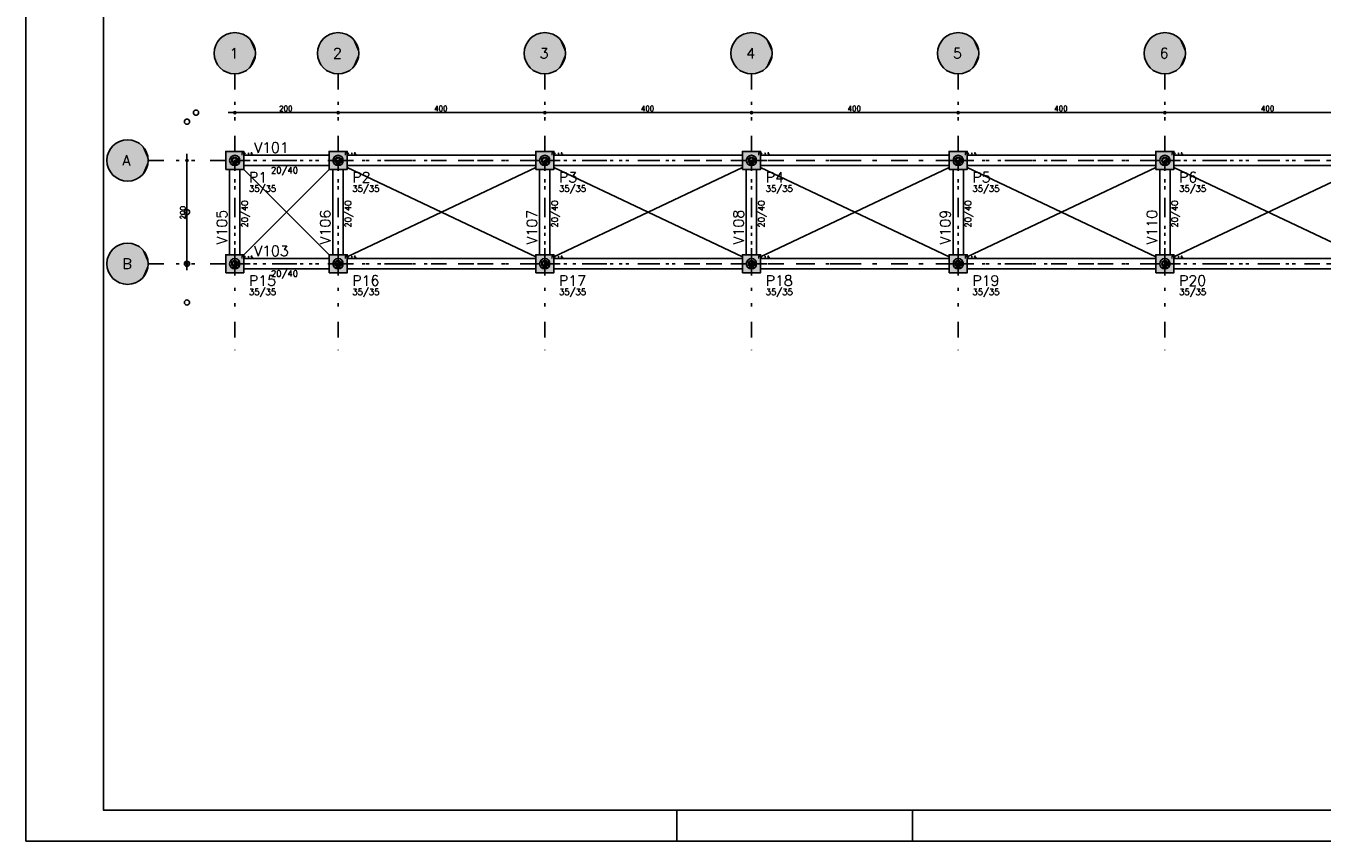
# Model space of a CAD drawing. Header units: feet. Extents: x 0 to 84.1, y 0 to 59.4.
# Tile 1 of 8: x 0 to 41.8, y 0 to 26.3. Entities that reach past the tile are written whole.
import ezdxf

# ---------------------------------------------------------------- set-up
doc = ezdxf.new("R2010")
doc.units = ezdxf.units.FT
doc.header["$MEASUREMENT"] = 0
doc.linetypes.add('ESTILO_TQS_0003', pattern=[1.5, 0.5, -0.4, 0.1, -0.5])
doc.linetypes.add('ESTILO_TQS_0004', pattern=[2, 0.5, -0.4, 0.1, -0.4, 0.1, -0.5])
for name, color, linetype in [('1', 1, 'CONTINUOUS'), ('2', 2, 'CONTINUOUS'), ('3', 3, 'CONTINUOUS'), ('4', 4, 'CONTINUOUS'), ('6', 6, 'CONTINUOUS'), ('8', 8, 'CONTINUOUS')]:
    doc.layers.add(name, color=color, linetype=linetype)
doc.styles.get("Standard").update_dxf_attribs({"font": 'ROMANS.SHX'})

msp = doc.modelspace()

# ---------------------------------------------------------------- linework, layer by layer
at = {"layer": '1', "linetype": 'ESTILO_TQS_0004'}
for p, q in [((6.736731, 24.751897), (6.736731, 15.835231)), ((10.070064, 24.751897), (10.070064, 15.835231)), ((16.736731, 24.751897), (16.736731, 15.835231)), ((23.403397, 24.751897), (23.403397, 15.835231)), ((30.070064, 24.751897), (30.070064, 15.835231)), ((36.736731, 24.751897), (36.736731, 15.835231)), ((3.945064, 21.960231), (82.861731, 21.960231)), ((3.945064, 18.626897), (82.861731, 18.626897))]:
    msp.add_line(p, q, dxfattribs=at)
at = {"layer": '1', "linetype": 'Continuous'}
for p, q in [((6.528397, 23.501897), (10.278397, 23.501897)), ((6.736731, 23.501897), (6.736731, 23.501897)), ((9.861731, 23.501897), (16.945064, 23.501897)), ((10.070064, 23.501897), (10.070064, 23.501897)), ((10.070064, 23.501897), (10.070064, 23.501897)), ((16.528397, 23.501897), (23.611731, 23.501897)), ((16.736731, 23.501897), (16.736731, 23.501897)), ((16.736731, 23.501897), (16.736731, 23.501897)), ((23.195064, 23.501897), (30.278397, 23.501897)), ((23.403397, 23.501897), (23.403397, 23.501897)), ((23.403397, 23.501897), (23.403397, 23.501897)), ((29.861731, 23.501897), (36.945064, 23.501897)), ((30.070064, 23.501897), (30.070064, 23.501897)), ((30.070064, 23.501897), (30.070064, 23.501897)), ((36.528397, 23.501897), (43.611731, 23.501897)), ((36.736731, 23.501897), (36.736731, 23.501897)), ((36.736731, 23.501897), (36.736731, 23.501897)), ((5.195064, 22.168564), (5.195064, 18.418564)), ((5.195064, 21.960231), (5.195064, 21.960231)), ((6.736731, 21.960231), (6.736731, 21.960231)), ((10.070064, 21.960231), (10.070064, 21.960231)), ((16.736731, 21.960231), (16.736731, 21.960231)), ((23.403397, 21.960231), (23.403397, 21.960231)), ((30.070064, 21.960231), (30.070064, 21.960231)), ((36.736731, 21.960231), (36.736731, 21.960231)), ((5.195064, 18.626897), (5.195064, 18.626897)), ((6.736731, 18.626897), (6.736731, 18.626897)), ((10.070064, 18.626897), (10.070064, 18.626897)), ((16.736731, 18.626897), (16.736731, 18.626897)), ((23.403397, 18.626897), (23.403397, 18.626897)), ((30.070064, 18.626897), (30.070064, 18.626897)), ((36.736731, 18.626897), (36.736731, 18.626897))]:
    msp.add_line(p, q, dxfattribs=at)
at = {"layer": '1', "linetype": 'ESTILO_TQS_0003'}
for p, q in [((6.736731, 21.960231), (10.070064, 21.960231)), ((6.736731, 18.626897), (6.736731, 21.960231)), ((10.070064, 21.960231), (16.736731, 21.960231)), ((10.070064, 18.626897), (10.070064, 21.960231)), ((16.736731, 21.960231), (23.403397, 21.960231)), ((16.736731, 18.626897), (16.736731, 21.960231)), ((23.403397, 21.960231), (30.070064, 21.960231)), ((23.403397, 18.626897), (23.403397, 21.960231)), ((30.070064, 21.960231), (36.736731, 21.960231)), ((30.070064, 18.626897), (30.070064, 21.960231)), ((36.736731, 21.960231), (43.403397, 21.960231)), ((36.736731, 18.626897), (36.736731, 21.960231)), ((6.736731, 18.626897), (10.070064, 18.626897)), ((10.070064, 18.626897), (16.736731, 18.626897)), ((16.736731, 18.626897), (23.403397, 18.626897)), ((23.403397, 18.626897), (30.070064, 18.626897)), ((30.070064, 18.626897), (36.736731, 18.626897)), ((36.736731, 18.626897), (43.403397, 18.626897))]:
    msp.add_line(p, q, dxfattribs=at)
at = {"layer": '1', "linetype": 'Continuous'}
for points in [[(6.674231, 21.835231), (6.799231, 21.835231), (6.736731, 21.960231), (6.674231, 21.835231)], [(6.861731, 21.897731), (6.861731, 22.022731), (6.736731, 21.960231), (6.861731, 21.897731)], [(9.778397, 22.126897), (7.028397, 22.126897)], [(7.028397, 21.793564), (9.778397, 21.793564)], [(10.007564, 21.835231), (10.132564, 21.835231), (10.070064, 21.960231), (10.007564, 21.835231)], [(10.195064, 21.897731), (10.195064, 22.022731), (10.070064, 21.960231), (10.195064, 21.897731)], [(16.445064, 22.126897), (10.361731, 22.126897)], [(10.361731, 21.793564), (16.445064, 21.793564)], [(16.674231, 21.835231), (16.799231, 21.835231), (16.736731, 21.960231), (16.674231, 21.835231)], [(16.861731, 21.897731), (16.861731, 22.022731), (16.736731, 21.960231), (16.861731, 21.897731)], [(23.111731, 22.126897), (17.028397, 22.126897)], [(17.028397, 21.793564), (23.111731, 21.793564)], [(23.340897, 21.835231), (23.465897, 21.835231), (23.403397, 21.960231), (23.340897, 21.835231)], [(23.528397, 21.897731), (23.528397, 22.022731), (23.403397, 21.960231), (23.528397, 21.897731)], [(29.778397, 22.126897), (23.695064, 22.126897)], [(23.695064, 21.793564), (29.778397, 21.793564)], [(30.007564, 21.835231), (30.132564, 21.835231), (30.070064, 21.960231), (30.007564, 21.835231)], [(30.195064, 21.897731), (30.195064, 22.022731), (30.070064, 21.960231), (30.195064, 21.897731)], [(36.445064, 22.126897), (30.361731, 22.126897)], [(30.361731, 21.793564), (36.445064, 21.793564)], [(36.674231, 21.835231), (36.799231, 21.835231), (36.736731, 21.960231), (36.674231, 21.835231)], [(36.861731, 21.897731), (36.861731, 22.022731), (36.736731, 21.960231), (36.861731, 21.897731)], [(43.111731, 22.126897), (37.028397, 22.126897)], [(37.028397, 21.793564), (43.111731, 21.793564)], [(6.570064, 21.668564), (6.570064, 18.918564)], [(6.903397, 18.918564), (6.903397, 21.668564)], [(9.903397, 21.668564), (9.903397, 18.918564)], [(10.236731, 18.918564), (10.236731, 21.668564)], [(16.570064, 21.668564), (16.570064, 18.918564)], [(16.903397, 18.918564), (16.903397, 21.668564)], [(23.236731, 21.668564), (23.236731, 18.918564)], [(23.570064, 18.918564), (23.570064, 21.668564)], [(29.903397, 21.668564), (29.903397, 18.918564)], [(30.236731, 18.918564), (30.236731, 21.668564)], [(36.570064, 21.668564), (36.570064, 18.918564)], [(36.903397, 18.918564), (36.903397, 21.668564)], [(6.674231, 18.501897), (6.799231, 18.501897), (6.736731, 18.626897), (6.674231, 18.501897)], [(6.861731, 18.564397), (6.861731, 18.689397), (6.736731, 18.626897), (6.861731, 18.564397)], [(9.778397, 18.793564), (7.028397, 18.793564)], [(7.028397, 18.460231), (9.778397, 18.460231)], [(10.007564, 18.501897), (10.132564, 18.501897), (10.070064, 18.626897), (10.007564, 18.501897)], [(10.195064, 18.564397), (10.195064, 18.689397), (10.070064, 18.626897), (10.195064, 18.564397)], [(16.445064, 18.793564), (10.361731, 18.793564)], [(10.361731, 18.460231), (16.445064, 18.460231)], [(16.674231, 18.501897), (16.799231, 18.501897), (16.736731, 18.626897), (16.674231, 18.501897)], [(16.861731, 18.564397), (16.861731, 18.689397), (16.736731, 18.626897), (16.861731, 18.564397)], [(23.111731, 18.793564), (17.028397, 18.793564)], [(17.028397, 18.460231), (23.111731, 18.460231)], [(23.340897, 18.501897), (23.465897, 18.501897), (23.403397, 18.626897), (23.340897, 18.501897)], [(23.528397, 18.564397), (23.528397, 18.689397), (23.403397, 18.626897), (23.528397, 18.564397)], [(29.778397, 18.793564), (23.695064, 18.793564)], [(23.695064, 18.460231), (29.778397, 18.460231)], [(30.007564, 18.501897), (30.132564, 18.501897), (30.070064, 18.626897), (30.007564, 18.501897)], [(30.195064, 18.564397), (30.195064, 18.689397), (30.070064, 18.626897), (30.195064, 18.564397)], [(36.445064, 18.793564), (30.361731, 18.793564)], [(30.361731, 18.460231), (36.445064, 18.460231)], [(36.674231, 18.501897), (36.799231, 18.501897), (36.736731, 18.626897), (36.674231, 18.501897)], [(36.861731, 18.564397), (36.861731, 18.689397), (36.736731, 18.626897), (36.861731, 18.564397)], [(43.111731, 18.793564), (37.028397, 18.793564)], [(37.028397, 18.460231), (43.111731, 18.460231)]]:
    msp.add_lwpolyline(points, dxfattribs=at)
for centre, radius in [((5.486731, 23.501897), 0.083333), ((6.736731, 23.501897), 0.033333), ((6.736731, 23.501897), 0.016667), ((10.070064, 23.501897), 0.033333), ((10.070064, 23.501897), 0.033333), ((10.070064, 23.501897), 0.016667), ((10.070064, 23.501897), 0.016667), ((16.736731, 23.501897), 0.033333), ((16.736731, 23.501897), 0.033333), ((16.736731, 23.501897), 0.016667), ((16.736731, 23.501897), 0.016667), ((23.403397, 23.501897), 0.033333), ((23.403397, 23.501897), 0.033333), ((23.403397, 23.501897), 0.016667), ((23.403397, 23.501897), 0.016667), ((30.070064, 23.501897), 0.033333), ((30.070064, 23.501897), 0.033333), ((30.070064, 23.501897), 0.016667), ((30.070064, 23.501897), 0.016667), ((36.736731, 23.501897), 0.033333), ((36.736731, 23.501897), 0.033333), ((36.736731, 23.501897), 0.016667), ((36.736731, 23.501897), 0.016667), ((5.195064, 23.210231), 0.083333), ((5.195064, 21.960231), 0.033333), ((5.195064, 21.960231), 0.016667), ((6.736731, 21.960231), 0.166667), ((6.736731, 21.960231), 0.1), ((6.736731, 21.960231), 0.1), ((6.736731, 21.960231), 0.083333), ((10.070064, 21.960231), 0.166667), ((10.070064, 21.960231), 0.1), ((10.070064, 21.960231), 0.1), ((10.070064, 21.960231), 0.083333), ((16.736731, 21.960231), 0.166667), ((16.736731, 21.960231), 0.1), ((16.736731, 21.960231), 0.1), ((16.736731, 21.960231), 0.083333), ((23.403397, 21.960231), 0.166667), ((23.403397, 21.960231), 0.1), ((23.403397, 21.960231), 0.1), ((23.403397, 21.960231), 0.083333), ((30.070064, 21.960231), 0.166667), ((30.070064, 21.960231), 0.1), ((30.070064, 21.960231), 0.1), ((30.070064, 21.960231), 0.083333), ((36.736731, 21.960231), 0.166667), ((36.736731, 21.960231), 0.1), ((36.736731, 21.960231), 0.1), ((36.736731, 21.960231), 0.083333), ((5.195064, 20.293564), 0.083333), ((5.195064, 18.626897), 0.083333), ((5.195064, 18.626897), 0.033333), ((5.195064, 18.626897), 0.016667), ((6.736731, 18.626897), 0.166667), ((6.736731, 18.626897), 0.1), ((6.736731, 18.626897), 0.1), ((6.736731, 18.626897), 0.083333), ((10.070064, 18.626897), 0.166667), ((10.070064, 18.626897), 0.1), ((10.070064, 18.626897), 0.1), ((10.070064, 18.626897), 0.083333), ((16.736731, 18.626897), 0.166667), ((16.736731, 18.626897), 0.1), ((16.736731, 18.626897), 0.1), ((16.736731, 18.626897), 0.083333), ((23.403397, 18.626897), 0.166667), ((23.403397, 18.626897), 0.1), ((23.403397, 18.626897), 0.1), ((23.403397, 18.626897), 0.083333), ((30.070064, 18.626897), 0.166667), ((30.070064, 18.626897), 0.1), ((30.070064, 18.626897), 0.1), ((30.070064, 18.626897), 0.083333), ((36.736731, 18.626897), 0.166667), ((36.736731, 18.626897), 0.1), ((36.736731, 18.626897), 0.1), ((36.736731, 18.626897), 0.083333), ((5.195064, 17.376897), 0.083333)]:
    msp.add_circle(centre, radius, dxfattribs=at)
at = {"layer": '2', "linetype": 'Continuous'}
for p, q in [((0, 59.400002), (0, 0)), ((7.028397, 18.918564), (9.778397, 21.668564)), ((7.028397, 21.668564), (9.778397, 18.918564)), ((10.361731, 18.852775), (16.445064, 21.734353)), ((10.361731, 21.734353), (16.445064, 18.852775)), ((17.028397, 18.852775), (23.111731, 21.734353)), ((17.028397, 21.734353), (23.111731, 18.852775)), ((23.695064, 18.852775), (29.778397, 21.734353)), ((23.695064, 21.734353), (29.778397, 18.852775)), ((30.361731, 18.852775), (36.445064, 21.734353)), ((30.361731, 21.734353), (36.445064, 18.852775)), ((37.028397, 18.852775), (43.111731, 21.734353)), ((37.028397, 21.734353), (43.111731, 18.852775)), ((21, 1), (21, 0)), ((28.600006, 0), (28.600006, 1)), ((0, 0), (84.100006, 0))]:
    msp.add_line(p, q, dxfattribs=at)
msp.add_lwpolyline([(83.100006, 1), (2.5, 1), (2.5, 58.400002), (83.100006, 58.400002), (83.100006, 1)], dxfattribs=at)
for centre in [(6.736731, 25.418564), (10.070064, 25.418564), (16.736731, 25.418564), (23.403397, 25.418564), (30.070064, 25.418564), (36.736731, 25.418564), (3.278397, 21.960231), (3.278397, 18.626897)]:
    msp.add_circle(centre, 0.666667, dxfattribs=at)
at = {"layer": '6', "linetype": 'Continuous'}
for points in [[(6.445064, 21.668564), (7.028397, 21.668564), (7.028397, 22.251897), (6.445064, 22.251897), (6.445064, 21.668564)], [(9.778397, 21.668564), (10.361731, 21.668564), (10.361731, 22.251897), (9.778397, 22.251897), (9.778397, 21.668564)], [(16.445064, 21.668564), (17.028397, 21.668564), (17.028397, 22.251897), (16.445064, 22.251897), (16.445064, 21.668564)], [(23.111731, 21.668564), (23.695064, 21.668564), (23.695064, 22.251897), (23.111731, 22.251897), (23.111731, 21.668564)], [(29.778397, 21.668564), (30.361731, 21.668564), (30.361731, 22.251897), (29.778397, 22.251897), (29.778397, 21.668564)], [(36.445064, 21.668564), (37.028397, 21.668564), (37.028397, 22.251897), (36.445064, 22.251897), (36.445064, 21.668564)], [(6.445064, 18.335231), (7.028397, 18.335231), (7.028397, 18.918564), (6.445064, 18.918564), (6.445064, 18.335231)], [(9.778397, 18.335231), (10.361731, 18.335231), (10.361731, 18.918564), (9.778397, 18.918564), (9.778397, 18.335231)], [(16.445064, 18.335231), (17.028397, 18.335231), (17.028397, 18.918564), (16.445064, 18.918564), (16.445064, 18.335231)], [(23.111731, 18.335231), (23.695064, 18.335231), (23.695064, 18.918564), (23.111731, 18.918564), (23.111731, 18.335231)], [(29.778397, 18.335231), (30.361731, 18.335231), (30.361731, 18.918564), (29.778397, 18.918564), (29.778397, 18.335231)], [(36.445064, 18.335231), (37.028397, 18.335231), (37.028397, 18.918564), (36.445064, 18.918564), (36.445064, 18.335231)]]:
    msp.add_lwpolyline(points, dxfattribs=at)
at = {"layer": '8', "linetype": 'Continuous'}
for points in [[(7.403397, 25.418564), (6.352277, 25.963211), (6.281695, 25.905788)], [(7.403397, 25.418564), (6.430021, 26.010487), (6.352277, 25.963211)], [(7.403397, 25.418564), (6.513478, 26.046738), (6.430021, 26.010487)], [(7.403397, 25.418564), (6.601093, 26.071287), (6.513478, 26.046738)], [(7.403397, 25.418564), (6.691236, 26.083677), (6.601093, 26.071287)], [(7.403397, 25.418564), (6.782226, 26.083677), (6.691236, 26.083677)], [(7.403397, 25.418564), (6.872368, 26.071287), (6.782226, 26.083677)], [(7.403397, 25.418564), (6.959984, 26.046738), (6.872368, 26.071287)], [(7.403397, 25.418564), (7.043441, 26.010487), (6.959984, 26.046738)], [(7.403397, 25.418564), (7.121184, 25.963211), (7.043441, 26.010487)], [(7.403397, 25.418564), (7.191766, 25.905788), (7.121184, 25.963211)], [(10.736731, 25.418564), (9.68561, 25.963211), (9.615029, 25.905788)], [(10.736731, 25.418564), (9.763354, 26.010487), (9.68561, 25.963211)], [(10.736731, 25.418564), (9.846811, 26.046738), (9.763354, 26.010487)], [(10.736731, 25.418564), (9.934427, 26.071287), (9.846811, 26.046738)], [(10.736731, 25.418564), (10.024569, 26.083677), (9.934427, 26.071287)], [(10.736731, 25.418564), (10.115559, 26.083677), (10.024569, 26.083677)], [(10.736731, 25.418564), (10.205701, 26.071287), (10.115559, 26.083677)], [(10.736731, 25.418564), (10.293317, 26.046738), (10.205701, 26.071287)], [(10.736731, 25.418564), (10.376774, 26.010487), (10.293317, 26.046738)], [(10.736731, 25.418564), (10.454518, 25.963211), (10.376774, 26.010487)], [(10.736731, 25.418564), (10.525099, 25.905788), (10.454518, 25.963211)], [(17.403397, 25.418564), (16.352277, 25.963211), (16.281695, 25.905788)], [(17.403397, 25.418564), (16.430021, 26.010487), (16.352277, 25.963211)], [(17.403397, 25.418564), (16.513478, 26.046738), (16.430021, 26.010487)], [(17.403397, 25.418564), (16.601093, 26.071287), (16.513478, 26.046738)], [(17.403397, 25.418564), (16.691236, 26.083677), (16.601093, 26.071287)], [(17.403397, 25.418564), (16.782226, 26.083677), (16.691236, 26.083677)], [(17.403397, 25.418564), (16.872368, 26.071287), (16.782226, 26.083677)], [(17.403397, 25.418564), (16.959984, 26.046738), (16.872368, 26.071287)], [(17.403397, 25.418564), (17.043441, 26.010487), (16.959984, 26.046738)], [(17.403397, 25.418564), (17.121184, 25.963211), (17.043441, 26.010487)], [(17.403397, 25.418564), (17.191766, 25.905788), (17.121184, 25.963211)], [(24.070064, 25.418564), (23.018944, 25.963211), (22.948362, 25.905788)], [(24.070064, 25.418564), (23.096687, 26.010487), (23.018944, 25.963211)], [(24.070064, 25.418564), (23.180144, 26.046738), (23.096687, 26.010487)], [(24.070064, 25.418564), (23.26776, 26.071287), (23.180144, 26.046738)], [(24.070064, 25.418564), (23.357902, 26.083677), (23.26776, 26.071287)], [(24.070064, 25.418564), (23.448892, 26.083677), (23.357902, 26.083677)], [(24.070064, 25.418564), (23.539035, 26.071287), (23.448892, 26.083677)], [(24.070064, 25.418564), (23.62665, 26.046738), (23.539035, 26.071287)], [(24.070064, 25.418564), (23.710107, 26.010487), (23.62665, 26.046738)], [(24.070064, 25.418564), (23.787851, 25.963211), (23.710107, 26.010487)], [(24.070064, 25.418564), (23.858433, 25.905788), (23.787851, 25.963211)], [(30.736731, 25.418564), (29.68561, 25.963211), (29.615029, 25.905788)], [(30.736731, 25.418564), (29.763354, 26.010487), (29.68561, 25.963211)], [(30.736731, 25.418564), (29.846811, 26.046738), (29.763354, 26.010487)], [(30.736731, 25.418564), (29.934427, 26.071287), (29.846811, 26.046738)], [(30.736731, 25.418564), (30.024569, 26.083677), (29.934427, 26.071287)], [(30.736731, 25.418564), (30.115559, 26.083677), (30.024569, 26.083677)], [(30.736731, 25.418564), (30.205701, 26.071287), (30.115559, 26.083677)], [(30.736731, 25.418564), (30.293317, 26.046738), (30.205701, 26.071287)], [(30.736731, 25.418564), (30.376774, 26.010487), (30.293317, 26.046738)], [(30.736731, 25.418564), (30.454518, 25.963211), (30.376774, 26.010487)], [(30.736731, 25.418564), (30.525099, 25.905788), (30.454518, 25.963211)], [(37.403397, 25.418564), (36.352277, 25.963211), (36.281695, 25.905788)], [(37.403397, 25.418564), (36.430021, 26.010487), (36.352277, 25.963211)], [(37.403397, 25.418564), (36.513478, 26.046738), (36.430021, 26.010487)], [(37.403397, 25.418564), (36.601093, 26.071287), (36.513478, 26.046738)], [(37.403397, 25.418564), (36.691236, 26.083677), (36.601093, 26.071287)], [(37.403397, 25.418564), (36.782226, 26.083677), (36.691236, 26.083677)], [(37.403397, 25.418564), (36.872368, 26.071287), (36.782226, 26.083677)], [(37.403397, 25.418564), (36.959984, 26.046738), (36.872368, 26.071287)], [(37.403397, 25.418564), (37.043441, 26.010487), (36.959984, 26.046738)], [(37.403397, 25.418564), (37.121184, 25.963211), (37.043441, 26.010487)], [(37.403397, 25.418564), (37.191766, 25.905788), (37.121184, 25.963211)], [(7.403397, 25.418564), (6.076273, 25.509342), (6.070064, 25.418564)], [(7.403397, 25.418564), (6.094786, 25.598429), (6.076273, 25.509342)], [(7.403397, 25.418564), (6.125256, 25.684165), (6.094786, 25.598429)], [(7.403397, 25.418564), (6.167118, 25.764953), (6.125256, 25.684165)], [(7.403397, 25.418564), (6.21959, 25.839289), (6.167118, 25.764953)], [(7.403397, 25.418564), (6.281695, 25.905788), (6.21959, 25.839289)], [(7.403397, 25.418564), (7.253872, 25.839289), (7.191766, 25.905788)], [(7.403397, 25.418564), (7.306344, 25.764953), (7.253872, 25.839289)], [(7.403397, 25.418564), (7.348205, 25.684165), (7.306344, 25.764953)], [(7.403397, 25.418564), (7.378676, 25.598429), (7.348205, 25.684165)], [(7.403397, 25.418564), (7.397188, 25.509342), (7.378676, 25.598429)], [(10.736731, 25.418564), (9.409607, 25.509342), (9.403397, 25.418564)], [(10.736731, 25.418564), (9.428119, 25.598429), (9.409607, 25.509342)], [(10.736731, 25.418564), (9.45859, 25.684165), (9.428119, 25.598429)], [(10.736731, 25.418564), (9.500451, 25.764953), (9.45859, 25.684165)], [(10.736731, 25.418564), (9.552923, 25.839289), (9.500451, 25.764953)], [(10.736731, 25.418564), (9.615029, 25.905788), (9.552923, 25.839289)], [(10.736731, 25.418564), (10.587205, 25.839289), (10.525099, 25.905788)], [(10.736731, 25.418564), (10.639677, 25.764953), (10.587205, 25.839289)], [(10.736731, 25.418564), (10.681538, 25.684165), (10.639677, 25.764953)], [(10.736731, 25.418564), (10.712009, 25.598429), (10.681538, 25.684165)], [(10.736731, 25.418564), (10.730521, 25.509342), (10.712009, 25.598429)], [(17.403397, 25.418564), (16.076273, 25.509342), (16.070064, 25.418564)], [(17.403397, 25.418564), (16.094786, 25.598429), (16.076273, 25.509342)], [(17.403397, 25.418564), (16.125256, 25.684165), (16.094786, 25.598429)], [(17.403397, 25.418564), (16.167118, 25.764953), (16.125256, 25.684165)], [(17.403397, 25.418564), (16.21959, 25.839289), (16.167118, 25.764953)], [(17.403397, 25.418564), (16.281695, 25.905788), (16.21959, 25.839289)], [(17.403397, 25.418564), (17.253872, 25.839289), (17.191766, 25.905788)], [(17.403397, 25.418564), (17.306344, 25.764953), (17.253872, 25.839289)], [(17.403397, 25.418564), (17.348205, 25.684165), (17.306344, 25.764953)], [(17.403397, 25.418564), (17.378676, 25.598429), (17.348205, 25.684165)], [(17.403397, 25.418564), (17.397188, 25.509342), (17.378676, 25.598429)], [(24.070064, 25.418564), (22.74294, 25.509342), (22.736731, 25.418564)], [(24.070064, 25.418564), (22.761452, 25.598429), (22.74294, 25.509342)], [(24.070064, 25.418564), (22.791923, 25.684165), (22.761452, 25.598429)], [(24.070064, 25.418564), (22.833784, 25.764953), (22.791923, 25.684165)], [(24.070064, 25.418564), (22.886256, 25.839289), (22.833784, 25.764953)], [(24.070064, 25.418564), (22.948362, 25.905788), (22.886256, 25.839289)], [(24.070064, 25.418564), (23.920538, 25.839289), (23.858433, 25.905788)], [(24.070064, 25.418564), (23.97301, 25.764953), (23.920538, 25.839289)], [(24.070064, 25.418564), (24.014872, 25.684165), (23.97301, 25.764953)], [(24.070064, 25.418564), (24.045342, 25.598429), (24.014872, 25.684165)], [(24.070064, 25.418564), (24.063855, 25.509342), (24.045342, 25.598429)], [(30.736731, 25.418564), (29.409607, 25.509342), (29.403397, 25.418564)], [(30.736731, 25.418564), (29.428119, 25.598429), (29.409607, 25.509342)], [(30.736731, 25.418564), (29.45859, 25.684165), (29.428119, 25.598429)], [(30.736731, 25.418564), (29.500451, 25.764953), (29.45859, 25.684165)], [(30.736731, 25.418564), (29.552923, 25.839289), (29.500451, 25.764953)], [(30.736731, 25.418564), (29.615029, 25.905788), (29.552923, 25.839289)], [(30.736731, 25.418564), (30.587205, 25.839289), (30.525099, 25.905788)], [(30.736731, 25.418564), (30.639677, 25.764953), (30.587205, 25.839289)], [(30.736731, 25.418564), (30.681538, 25.684165), (30.639677, 25.764953)], [(30.736731, 25.418564), (30.712009, 25.598429), (30.681538, 25.684165)], [(30.736731, 25.418564), (30.730521, 25.509342), (30.712009, 25.598429)], [(37.403397, 25.418564), (36.076273, 25.509342), (36.070064, 25.418564)], [(37.403397, 25.418564), (36.094786, 25.598429), (36.076273, 25.509342)], [(37.403397, 25.418564), (36.125256, 25.684165), (36.094786, 25.598429)], [(37.403397, 25.418564), (36.167118, 25.764953), (36.125256, 25.684165)], [(37.403397, 25.418564), (36.21959, 25.839289), (36.167118, 25.764953)], [(37.403397, 25.418564), (36.281695, 25.905788), (36.21959, 25.839289)], [(37.403397, 25.418564), (37.253872, 25.839289), (37.191766, 25.905788)], [(37.403397, 25.418564), (37.306344, 25.764953), (37.253872, 25.839289)], [(37.403397, 25.418564), (37.348205, 25.684165), (37.306344, 25.764953)], [(37.403397, 25.418564), (37.378676, 25.598429), (37.348205, 25.684165)], [(37.403397, 25.418564), (37.397188, 25.509342), (37.378676, 25.598429)], [(7.403397, 25.418564), (6.070064, 25.418564), (6.076273, 25.327786)], [(7.403397, 25.418564), (6.076273, 25.327786), (6.094786, 25.238699)], [(7.403397, 25.418564), (6.094786, 25.238699), (6.125256, 25.152963)], [(7.403397, 25.418564), (6.125256, 25.152963), (6.167118, 25.072175)], [(7.403397, 25.418564), (6.167118, 25.072175), (6.21959, 24.997839)], [(7.403397, 25.418564), (6.21959, 24.997839), (6.281695, 24.93134)], [(7.403397, 25.418564), (6.281695, 24.93134), (6.352277, 24.873917)], [(7.403397, 25.418564), (6.352277, 24.873917), (6.430021, 24.826641)], [(7.403397, 25.418564), (6.430021, 24.826641), (6.513478, 24.79039)], [(7.403397, 25.418564), (6.513478, 24.79039), (6.601093, 24.765841)], [(7.403397, 25.418564), (6.601093, 24.765841), (6.691236, 24.753451)], [(7.403397, 25.418564), (6.691236, 24.753451), (6.782226, 24.753451)], [(7.403397, 25.418564), (6.782226, 24.753451), (6.872368, 24.765841)], [(7.403397, 25.418564), (6.872368, 24.765841), (6.959984, 24.79039)], [(7.403397, 25.418564), (6.959984, 24.79039), (7.043441, 24.826641)], [(7.403397, 25.418564), (7.043441, 24.826641), (7.121184, 24.873917)], [(7.403397, 25.418564), (7.121184, 24.873917), (7.191766, 24.93134)], [(7.403397, 25.418564), (7.191766, 24.93134), (7.253872, 24.997839)], [(7.403397, 25.418564), (7.253872, 24.997839), (7.306344, 25.072175)], [(7.403397, 25.418564), (7.306344, 25.072175), (7.348205, 25.152963)], [(7.403397, 25.418564), (7.348205, 25.152963), (7.378676, 25.238699)], [(7.403397, 25.418564), (7.378676, 25.238699), (7.397188, 25.327786)], [(7.403397, 25.418564), (7.397188, 25.327786), (7.403397, 25.418564)], [(10.736731, 25.418564), (9.403397, 25.418564), (9.409607, 25.327786)], [(10.736731, 25.418564), (9.409607, 25.327786), (9.428119, 25.238699)], [(10.736731, 25.418564), (9.428119, 25.238699), (9.45859, 25.152963)], [(10.736731, 25.418564), (9.45859, 25.152963), (9.500451, 25.072175)], [(10.736731, 25.418564), (9.500451, 25.072175), (9.552923, 24.997839)], [(10.736731, 25.418564), (9.552923, 24.997839), (9.615029, 24.93134)], [(10.736731, 25.418564), (9.615029, 24.93134), (9.68561, 24.873917)], [(10.736731, 25.418564), (9.68561, 24.873917), (9.763354, 24.826641)], [(10.736731, 25.418564), (9.763354, 24.826641), (9.846811, 24.79039)], [(10.736731, 25.418564), (9.846811, 24.79039), (9.934427, 24.765841)], [(10.736731, 25.418564), (9.934427, 24.765841), (10.024569, 24.753451)], [(10.736731, 25.418564), (10.024569, 24.753451), (10.115559, 24.753451)], [(10.736731, 25.418564), (10.115559, 24.753451), (10.205701, 24.765841)], [(10.736731, 25.418564), (10.205701, 24.765841), (10.293317, 24.79039)], [(10.736731, 25.418564), (10.293317, 24.79039), (10.376774, 24.826641)], [(10.736731, 25.418564), (10.376774, 24.826641), (10.454518, 24.873917)], [(10.736731, 25.418564), (10.454518, 24.873917), (10.525099, 24.93134)], [(10.736731, 25.418564), (10.525099, 24.93134), (10.587205, 24.997839)], [(10.736731, 25.418564), (10.587205, 24.997839), (10.639677, 25.072175)], [(10.736731, 25.418564), (10.639677, 25.072175), (10.681538, 25.152963)], [(10.736731, 25.418564), (10.681538, 25.152963), (10.712009, 25.238699)], [(10.736731, 25.418564), (10.712009, 25.238699), (10.730521, 25.327786)], [(10.736731, 25.418564), (10.730521, 25.327786), (10.736731, 25.418564)], [(17.403397, 25.418564), (16.070064, 25.418564), (16.076273, 25.327786)], [(17.403397, 25.418564), (16.076273, 25.327786), (16.094786, 25.238699)], [(17.403397, 25.418564), (16.094786, 25.238699), (16.125256, 25.152963)], [(17.403397, 25.418564), (16.125256, 25.152963), (16.167118, 25.072175)], [(17.403397, 25.418564), (16.167118, 25.072175), (16.21959, 24.997839)], [(17.403397, 25.418564), (16.21959, 24.997839), (16.281695, 24.93134)], [(17.403397, 25.418564), (16.281695, 24.93134), (16.352277, 24.873917)], [(17.403397, 25.418564), (16.352277, 24.873917), (16.430021, 24.826641)], [(17.403397, 25.418564), (16.430021, 24.826641), (16.513478, 24.79039)], [(17.403397, 25.418564), (16.513478, 24.79039), (16.601093, 24.765841)], [(17.403397, 25.418564), (16.601093, 24.765841), (16.691236, 24.753451)], [(17.403397, 25.418564), (16.691236, 24.753451), (16.782226, 24.753451)], [(17.403397, 25.418564), (16.782226, 24.753451), (16.872368, 24.765841)], [(17.403397, 25.418564), (16.872368, 24.765841), (16.959984, 24.79039)], [(17.403397, 25.418564), (16.959984, 24.79039), (17.043441, 24.826641)], [(17.403397, 25.418564), (17.043441, 24.826641), (17.121184, 24.873917)], [(17.403397, 25.418564), (17.121184, 24.873917), (17.191766, 24.93134)], [(17.403397, 25.418564), (17.191766, 24.93134), (17.253872, 24.997839)], [(17.403397, 25.418564), (17.253872, 24.997839), (17.306344, 25.072175)], [(17.403397, 25.418564), (17.306344, 25.072175), (17.348205, 25.152963)], [(17.403397, 25.418564), (17.348205, 25.152963), (17.378676, 25.238699)], [(17.403397, 25.418564), (17.378676, 25.238699), (17.397188, 25.327786)], [(17.403397, 25.418564), (17.397188, 25.327786), (17.403397, 25.418564)], [(24.070064, 25.418564), (22.736731, 25.418564), (22.74294, 25.327786)], [(24.070064, 25.418564), (22.74294, 25.327786), (22.761452, 25.238699)], [(24.070064, 25.418564), (22.761452, 25.238699), (22.791923, 25.152963)], [(24.070064, 25.418564), (22.791923, 25.152963), (22.833784, 25.072175)], [(24.070064, 25.418564), (22.833784, 25.072175), (22.886256, 24.997839)], [(24.070064, 25.418564), (22.886256, 24.997839), (22.948362, 24.93134)], [(24.070064, 25.418564), (22.948362, 24.93134), (23.018944, 24.873917)], [(24.070064, 25.418564), (23.018944, 24.873917), (23.096687, 24.826641)], [(24.070064, 25.418564), (23.096687, 24.826641), (23.180144, 24.79039)], [(24.070064, 25.418564), (23.180144, 24.79039), (23.26776, 24.765841)], [(24.070064, 25.418564), (23.26776, 24.765841), (23.357902, 24.753451)], [(24.070064, 25.418564), (23.357902, 24.753451), (23.448892, 24.753451)], [(24.070064, 25.418564), (23.448892, 24.753451), (23.539035, 24.765841)], [(24.070064, 25.418564), (23.539035, 24.765841), (23.62665, 24.79039)], [(24.070064, 25.418564), (23.62665, 24.79039), (23.710107, 24.826641)], [(24.070064, 25.418564), (23.710107, 24.826641), (23.787851, 24.873917)], [(24.070064, 25.418564), (23.787851, 24.873917), (23.858433, 24.93134)], [(24.070064, 25.418564), (23.858433, 24.93134), (23.920538, 24.997839)], [(24.070064, 25.418564), (23.920538, 24.997839), (23.97301, 25.072175)], [(24.070064, 25.418564), (23.97301, 25.072175), (24.014872, 25.152963)], [(24.070064, 25.418564), (24.014872, 25.152963), (24.045342, 25.238699)], [(24.070064, 25.418564), (24.045342, 25.238699), (24.063855, 25.327786)], [(24.070064, 25.418564), (24.063855, 25.327786), (24.070064, 25.418564)], [(30.736731, 25.418564), (29.403397, 25.418564), (29.409607, 25.327786)], [(30.736731, 25.418564), (29.409607, 25.327786), (29.428119, 25.238699)], [(30.736731, 25.418564), (29.428119, 25.238699), (29.45859, 25.152963)], [(30.736731, 25.418564), (29.45859, 25.152963), (29.500451, 25.072175)], [(30.736731, 25.418564), (29.500451, 25.072175), (29.552923, 24.997839)], [(30.736731, 25.418564), (29.552923, 24.997839), (29.615029, 24.93134)], [(30.736731, 25.418564), (29.615029, 24.93134), (29.68561, 24.873917)], [(30.736731, 25.418564), (29.68561, 24.873917), (29.763354, 24.826641)], [(30.736731, 25.418564), (29.763354, 24.826641), (29.846811, 24.79039)], [(30.736731, 25.418564), (29.846811, 24.79039), (29.934427, 24.765841)], [(30.736731, 25.418564), (29.934427, 24.765841), (30.024569, 24.753451)], [(30.736731, 25.418564), (30.024569, 24.753451), (30.115559, 24.753451)], [(30.736731, 25.418564), (30.115559, 24.753451), (30.205701, 24.765841)], [(30.736731, 25.418564), (30.205701, 24.765841), (30.293317, 24.79039)], [(30.736731, 25.418564), (30.293317, 24.79039), (30.376774, 24.826641)], [(30.736731, 25.418564), (30.376774, 24.826641), (30.454518, 24.873917)], [(30.736731, 25.418564), (30.454518, 24.873917), (30.525099, 24.93134)], [(30.736731, 25.418564), (30.525099, 24.93134), (30.587205, 24.997839)], [(30.736731, 25.418564), (30.587205, 24.997839), (30.639677, 25.072175)], [(30.736731, 25.418564), (30.639677, 25.072175), (30.681538, 25.152963)], [(30.736731, 25.418564), (30.681538, 25.152963), (30.712009, 25.238699)], [(30.736731, 25.418564), (30.712009, 25.238699), (30.730521, 25.327786)], [(30.736731, 25.418564), (30.730521, 25.327786), (30.736731, 25.418564)], [(37.403397, 25.418564), (36.070064, 25.418564), (36.076273, 25.327786)], [(37.403397, 25.418564), (36.076273, 25.327786), (36.094786, 25.238699)], [(37.403397, 25.418564), (36.094786, 25.238699), (36.125256, 25.152963)], [(37.403397, 25.418564), (36.125256, 25.152963), (36.167118, 25.072175)], [(37.403397, 25.418564), (36.167118, 25.072175), (36.21959, 24.997839)], [(37.403397, 25.418564), (36.21959, 24.997839), (36.281695, 24.93134)], [(37.403397, 25.418564), (36.281695, 24.93134), (36.352277, 24.873917)], [(37.403397, 25.418564), (36.352277, 24.873917), (36.430021, 24.826641)], [(37.403397, 25.418564), (36.430021, 24.826641), (36.513478, 24.79039)], [(37.403397, 25.418564), (36.513478, 24.79039), (36.601093, 24.765841)], [(37.403397, 25.418564), (36.601093, 24.765841), (36.691236, 24.753451)], [(37.403397, 25.418564), (36.691236, 24.753451), (36.782226, 24.753451)], [(37.403397, 25.418564), (36.782226, 24.753451), (36.872368, 24.765841)], [(37.403397, 25.418564), (36.872368, 24.765841), (36.959984, 24.79039)], [(37.403397, 25.418564), (36.959984, 24.79039), (37.043441, 24.826641)], [(37.403397, 25.418564), (37.043441, 24.826641), (37.121184, 24.873917)], [(37.403397, 25.418564), (37.121184, 24.873917), (37.191766, 24.93134)], [(37.403397, 25.418564), (37.191766, 24.93134), (37.253872, 24.997839)], [(37.403397, 25.418564), (37.253872, 24.997839), (37.306344, 25.072175)], [(37.403397, 25.418564), (37.306344, 25.072175), (37.348205, 25.152963)], [(37.403397, 25.418564), (37.348205, 25.152963), (37.378676, 25.238699)], [(37.403397, 25.418564), (37.378676, 25.238699), (37.397188, 25.327786)], [(37.403397, 25.418564), (37.397188, 25.327786), (37.403397, 25.418564)], [(3.945064, 21.960231), (3.055144, 22.588405), (2.971687, 22.552154)], [(3.945064, 21.960231), (3.14276, 22.612953), (3.055144, 22.588405)], [(3.945064, 21.960231), (3.232902, 22.625343), (3.14276, 22.612953)], [(3.945064, 21.960231), (3.323892, 22.625343), (3.232902, 22.625343)], [(3.945064, 21.960231), (3.414035, 22.612953), (3.323892, 22.625343)], [(3.945064, 21.960231), (3.50165, 22.588405), (3.414035, 22.612953)], [(3.945064, 21.960231), (3.585107, 22.552154), (3.50165, 22.588405)], [(3.945064, 21.960231), (2.666923, 22.225831), (2.636452, 22.140095)], [(3.945064, 21.960231), (2.708784, 22.30662), (2.666923, 22.225831)], [(3.945064, 21.960231), (2.761256, 22.380956), (2.708784, 22.30662)], [(3.945064, 21.960231), (2.823362, 22.447455), (2.761256, 22.380956)], [(3.945064, 21.960231), (2.893944, 22.504877), (2.823362, 22.447455)], [(3.945064, 21.960231), (2.971687, 22.552154), (2.893944, 22.504877)], [(3.945064, 21.960231), (3.662851, 22.504877), (3.585107, 22.552154)], [(3.945064, 21.960231), (3.733433, 22.447455), (3.662851, 22.504877)], [(3.945064, 21.960231), (3.795538, 22.380956), (3.733433, 22.447455)], [(3.945064, 21.960231), (3.84801, 22.30662), (3.795538, 22.380956)], [(3.945064, 21.960231), (3.889872, 22.225831), (3.84801, 22.30662)], [(3.945064, 21.960231), (3.920342, 22.140095), (3.889872, 22.225831)], [(6.445064, 21.668564), (7.028397, 21.668564), (7.028397, 22.251897)], [(6.445064, 21.668564), (7.028397, 22.251897), (6.445064, 22.251897)], [(6.445064, 21.668564), (6.445064, 22.251897), (6.445064, 21.668564)], [(9.778397, 21.668564), (10.361731, 21.668564), (10.361731, 22.251897)], [(9.778397, 21.668564), (10.361731, 22.251897), (9.778397, 22.251897)], [(9.778397, 21.668564), (9.778397, 22.251897), (9.778397, 21.668564)], [(16.445064, 21.668564), (17.028397, 21.668564), (17.028397, 22.251897)], [(16.445064, 21.668564), (17.028397, 22.251897), (16.445064, 22.251897)], [(16.445064, 21.668564), (16.445064, 22.251897), (16.445064, 21.668564)], [(23.111731, 21.668564), (23.695064, 21.668564), (23.695064, 22.251897)], [(23.111731, 21.668564), (23.695064, 22.251897), (23.111731, 22.251897)], [(23.111731, 21.668564), (23.111731, 22.251897), (23.111731, 21.668564)], [(29.778397, 21.668564), (30.361731, 21.668564), (30.361731, 22.251897)], [(29.778397, 21.668564), (30.361731, 22.251897), (29.778397, 22.251897)], [(29.778397, 21.668564), (29.778397, 22.251897), (29.778397, 21.668564)], [(36.445064, 21.668564), (37.028397, 21.668564), (37.028397, 22.251897)], [(36.445064, 21.668564), (37.028397, 22.251897), (36.445064, 22.251897)], [(36.445064, 21.668564), (36.445064, 22.251897), (36.445064, 21.668564)], [(3.945064, 21.960231), (2.61794, 22.051008), (2.611731, 21.960231)], [(3.945064, 21.960231), (2.611731, 21.960231), (2.61794, 21.869453)], [(3.945064, 21.960231), (2.636452, 22.140095), (2.61794, 22.051008)], [(3.945064, 21.960231), (2.61794, 21.869453), (2.636452, 21.780366)], [(3.945064, 21.960231), (2.636452, 21.780366), (2.666923, 21.69463)], [(3.945064, 21.960231), (2.666923, 21.69463), (2.708784, 21.613841)], [(3.945064, 21.960231), (2.708784, 21.613841), (2.761256, 21.539505)], [(3.945064, 21.960231), (2.761256, 21.539505), (2.823362, 21.473007)], [(3.945064, 21.960231), (2.823362, 21.473007), (2.893944, 21.415584)], [(3.945064, 21.960231), (2.893944, 21.415584), (2.971687, 21.368307)], [(3.945064, 21.960231), (2.971687, 21.368307), (3.055144, 21.332057)], [(3.945064, 21.960231), (3.055144, 21.332057), (3.14276, 21.307508)], [(3.945064, 21.960231), (3.14276, 21.307508), (3.232902, 21.295118)], [(3.945064, 21.960231), (3.232902, 21.295118), (3.323892, 21.295118)], [(3.945064, 21.960231), (3.323892, 21.295118), (3.414035, 21.307508)], [(3.945064, 21.960231), (3.414035, 21.307508), (3.50165, 21.332057)], [(3.945064, 21.960231), (3.50165, 21.332057), (3.585107, 21.368307)], [(3.945064, 21.960231), (3.585107, 21.368307), (3.662851, 21.415584)], [(3.945064, 21.960231), (3.662851, 21.415584), (3.733433, 21.473007)], [(3.945064, 21.960231), (3.733433, 21.473007), (3.795538, 21.539505)], [(3.945064, 21.960231), (3.795538, 21.539505), (3.84801, 21.613841)], [(3.945064, 21.960231), (3.84801, 21.613841), (3.889872, 21.69463)], [(3.945064, 21.960231), (3.889872, 21.69463), (3.920342, 21.780366)], [(3.945064, 21.960231), (3.938855, 22.051008), (3.920342, 22.140095)], [(3.945064, 21.960231), (3.920342, 21.780366), (3.938855, 21.869453)], [(3.945064, 21.960231), (3.938855, 21.869453), (3.945064, 21.960231)], [(6.674231, 21.835231), (6.799231, 21.835231), (6.736731, 21.960231)], [(6.674231, 21.835231), (6.736731, 21.960231), (6.674231, 21.835231)], [(6.861731, 21.897731), (6.861731, 22.022731), (6.736731, 21.960231)], [(6.861731, 21.897731), (6.736731, 21.960231), (6.861731, 21.897731)], [(10.007564, 21.835231), (10.132564, 21.835231), (10.070064, 21.960231)], [(10.007564, 21.835231), (10.070064, 21.960231), (10.007564, 21.835231)], [(10.195064, 21.897731), (10.195064, 22.022731), (10.070064, 21.960231)], [(10.195064, 21.897731), (10.070064, 21.960231), (10.195064, 21.897731)], [(16.674231, 21.835231), (16.799231, 21.835231), (16.736731, 21.960231)], [(16.674231, 21.835231), (16.736731, 21.960231), (16.674231, 21.835231)], [(16.861731, 21.897731), (16.861731, 22.022731), (16.736731, 21.960231)], [(16.861731, 21.897731), (16.736731, 21.960231), (16.861731, 21.897731)], [(23.340897, 21.835231), (23.465897, 21.835231), (23.403397, 21.960231)], [(23.340897, 21.835231), (23.403397, 21.960231), (23.340897, 21.835231)], [(23.528397, 21.897731), (23.528397, 22.022731), (23.403397, 21.960231)], [(23.528397, 21.897731), (23.403397, 21.960231), (23.528397, 21.897731)], [(30.007564, 21.835231), (30.132564, 21.835231), (30.070064, 21.960231)], [(30.007564, 21.835231), (30.070064, 21.960231), (30.007564, 21.835231)], [(30.195064, 21.897731), (30.195064, 22.022731), (30.070064, 21.960231)], [(30.195064, 21.897731), (30.070064, 21.960231), (30.195064, 21.897731)], [(36.674231, 21.835231), (36.799231, 21.835231), (36.736731, 21.960231)], [(36.674231, 21.835231), (36.736731, 21.960231), (36.674231, 21.835231)], [(36.861731, 21.897731), (36.861731, 22.022731), (36.736731, 21.960231)], [(36.861731, 21.897731), (36.736731, 21.960231), (36.861731, 21.897731)], [(3.945064, 18.626897), (3.055144, 19.255071), (2.971687, 19.218821)], [(3.945064, 18.626897), (3.14276, 19.27962), (3.055144, 19.255071)], [(3.945064, 18.626897), (3.232902, 19.29201), (3.14276, 19.27962)], [(3.945064, 18.626897), (3.323892, 19.29201), (3.232902, 19.29201)], [(3.945064, 18.626897), (3.414035, 19.27962), (3.323892, 19.29201)], [(3.945064, 18.626897), (3.50165, 19.255071), (3.414035, 19.27962)], [(3.945064, 18.626897), (3.585107, 19.218821), (3.50165, 19.255071)], [(3.945064, 18.626897), (2.666923, 18.892498), (2.636452, 18.806762)], [(3.945064, 18.626897), (2.708784, 18.973287), (2.666923, 18.892498)], [(3.945064, 18.626897), (2.761256, 19.047623), (2.708784, 18.973287)], [(3.945064, 18.626897), (2.823362, 19.114121), (2.761256, 19.047623)], [(3.945064, 18.626897), (2.893944, 19.171544), (2.823362, 19.114121)], [(3.945064, 18.626897), (2.971687, 19.218821), (2.893944, 19.171544)], [(3.945064, 18.626897), (3.662851, 19.171544), (3.585107, 19.218821)], [(3.945064, 18.626897), (3.733433, 19.114121), (3.662851, 19.171544)], [(3.945064, 18.626897), (3.795538, 19.047623), (3.733433, 19.114121)], [(3.945064, 18.626897), (3.84801, 18.973287), (3.795538, 19.047623)], [(3.945064, 18.626897), (3.889872, 18.892498), (3.84801, 18.973287)], [(3.945064, 18.626897), (3.920342, 18.806762), (3.889872, 18.892498)], [(6.445064, 18.335231), (7.028397, 18.335231), (7.028397, 18.918564)], [(6.445064, 18.335231), (7.028397, 18.918564), (6.445064, 18.918564)], [(6.445064, 18.335231), (6.445064, 18.918564), (6.445064, 18.335231)], [(9.778397, 18.335231), (10.361731, 18.335231), (10.361731, 18.918564)], [(9.778397, 18.335231), (10.361731, 18.918564), (9.778397, 18.918564)], [(9.778397, 18.335231), (9.778397, 18.918564), (9.778397, 18.335231)], [(16.445064, 18.335231), (17.028397, 18.335231), (17.028397, 18.918564)], [(16.445064, 18.335231), (17.028397, 18.918564), (16.445064, 18.918564)], [(16.445064, 18.335231), (16.445064, 18.918564), (16.445064, 18.335231)], [(23.111731, 18.335231), (23.695064, 18.335231), (23.695064, 18.918564)], [(23.111731, 18.335231), (23.695064, 18.918564), (23.111731, 18.918564)], [(23.111731, 18.335231), (23.111731, 18.918564), (23.111731, 18.335231)], [(29.778397, 18.335231), (30.361731, 18.335231), (30.361731, 18.918564)], [(29.778397, 18.335231), (30.361731, 18.918564), (29.778397, 18.918564)], [(29.778397, 18.335231), (29.778397, 18.918564), (29.778397, 18.335231)], [(36.445064, 18.335231), (37.028397, 18.335231), (37.028397, 18.918564)], [(36.445064, 18.335231), (37.028397, 18.918564), (36.445064, 18.918564)], [(36.445064, 18.335231), (36.445064, 18.918564), (36.445064, 18.335231)], [(3.945064, 18.626897), (2.61794, 18.717675), (2.611731, 18.626897)], [(3.945064, 18.626897), (2.611731, 18.626897), (2.61794, 18.53612)], [(3.945064, 18.626897), (2.636452, 18.806762), (2.61794, 18.717675)], [(3.945064, 18.626897), (2.61794, 18.53612), (2.636452, 18.447033)], [(3.945064, 18.626897), (2.636452, 18.447033), (2.666923, 18.361297)], [(3.945064, 18.626897), (2.666923, 18.361297), (2.708784, 18.280508)], [(3.945064, 18.626897), (2.708784, 18.280508), (2.761256, 18.206172)], [(3.945064, 18.626897), (2.761256, 18.206172), (2.823362, 18.139673)], [(3.945064, 18.626897), (2.823362, 18.139673), (2.893944, 18.082251)], [(3.945064, 18.626897), (2.893944, 18.082251), (2.971687, 18.034974)], [(3.945064, 18.626897), (2.971687, 18.034974), (3.055144, 17.998723)], [(3.945064, 18.626897), (3.055144, 17.998723), (3.14276, 17.974175)], [(3.945064, 18.626897), (3.14276, 17.974175), (3.232902, 17.961785)], [(3.945064, 18.626897), (3.232902, 17.961785), (3.323892, 17.961785)], [(3.945064, 18.626897), (3.323892, 17.961785), (3.414035, 17.974175)], [(3.945064, 18.626897), (3.414035, 17.974175), (3.50165, 17.998723)], [(3.945064, 18.626897), (3.50165, 17.998723), (3.585107, 18.034974)], [(3.945064, 18.626897), (3.585107, 18.034974), (3.662851, 18.082251)], [(3.945064, 18.626897), (3.662851, 18.082251), (3.733433, 18.139673)], [(3.945064, 18.626897), (3.733433, 18.139673), (3.795538, 18.206172)], [(3.945064, 18.626897), (3.795538, 18.206172), (3.84801, 18.280508)], [(3.945064, 18.626897), (3.84801, 18.280508), (3.889872, 18.361297)], [(3.945064, 18.626897), (3.889872, 18.361297), (3.920342, 18.447033)], [(3.945064, 18.626897), (3.938855, 18.717675), (3.920342, 18.806762)], [(3.945064, 18.626897), (3.920342, 18.447033), (3.938855, 18.53612)], [(3.945064, 18.626897), (3.938855, 18.53612), (3.945064, 18.626897)], [(6.674231, 18.501897), (6.799231, 18.501897), (6.736731, 18.626897)], [(6.674231, 18.501897), (6.736731, 18.626897), (6.674231, 18.501897)], [(6.861731, 18.564397), (6.861731, 18.689397), (6.736731, 18.626897)], [(6.861731, 18.564397), (6.736731, 18.626897), (6.861731, 18.564397)], [(10.007564, 18.501897), (10.132564, 18.501897), (10.070064, 18.626897)], [(10.007564, 18.501897), (10.070064, 18.626897), (10.007564, 18.501897)], [(10.195064, 18.564397), (10.195064, 18.689397), (10.070064, 18.626897)], [(10.195064, 18.564397), (10.070064, 18.626897), (10.195064, 18.564397)], [(16.674231, 18.501897), (16.799231, 18.501897), (16.736731, 18.626897)], [(16.674231, 18.501897), (16.736731, 18.626897), (16.674231, 18.501897)], [(16.861731, 18.564397), (16.861731, 18.689397), (16.736731, 18.626897)], [(16.861731, 18.564397), (16.736731, 18.626897), (16.861731, 18.564397)], [(23.340897, 18.501897), (23.465897, 18.501897), (23.403397, 18.626897)], [(23.340897, 18.501897), (23.403397, 18.626897), (23.340897, 18.501897)], [(23.528397, 18.564397), (23.528397, 18.689397), (23.403397, 18.626897)], [(23.528397, 18.564397), (23.403397, 18.626897), (23.528397, 18.564397)], [(30.007564, 18.501897), (30.132564, 18.501897), (30.070064, 18.626897)], [(30.007564, 18.501897), (30.070064, 18.626897), (30.007564, 18.501897)], [(30.195064, 18.564397), (30.195064, 18.689397), (30.070064, 18.626897)], [(30.195064, 18.564397), (30.070064, 18.626897), (30.195064, 18.564397)], [(36.674231, 18.501897), (36.799231, 18.501897), (36.736731, 18.626897)], [(36.674231, 18.501897), (36.736731, 18.626897), (36.674231, 18.501897)], [(36.861731, 18.564397), (36.861731, 18.689397), (36.736731, 18.626897)], [(36.861731, 18.564397), (36.736731, 18.626897), (36.861731, 18.564397)]]:
    msp.add_solid(points, dxfattribs=at)

# ---------------------------------------------------------------- texts
at = {"layer": '1', "linetype": 'Continuous'}
for s, height, p in [('200', 0.166667, (8.170064, 23.551897)), ('400', 0.166667, (13.170064, 23.551897)), ('400', 0.166667, (19.836731, 23.551897)), ('400', 0.166667, (26.503397, 23.551897)), ('400', 0.166667, (33.170064, 23.551897)), ('400', 0.166667, (39.836731, 23.551897)), ('FZ 1.5', 0.083333, (6.945064, 22.126897)), ('FZ 1.5', 0.083333, (10.278397, 22.126897)), ('FZ 1.5', 0.083333, (16.945064, 22.126897)), ('FZ 1.5', 0.083333, (23.611731, 22.126897)), ('FZ 1.5', 0.083333, (30.278397, 22.126897)), ('FZ 1.5', 0.083333, (36.945064, 22.126897)), ('FZ 1.5', 0.083333, (6.945064, 18.793564)), ('FZ 1.5', 0.083333, (10.278397, 18.793564)), ('FZ 1.5', 0.083333, (16.945064, 18.793564)), ('FZ 1.5', 0.083333, (23.611731, 18.793564)), ('FZ 1.5', 0.083333, (30.278397, 18.793564)), ('FZ 1.5', 0.083333, (36.945064, 18.793564))]:
    msp.add_text(s, height=height, dxfattribs=at).set_placement(p)
msp.add_text('200', height=0.166667, rotation=90, dxfattribs=at).set_placement((5.145064, 20.060231))
at = {"layer": '3', "linetype": 'Continuous'}
for s, p in [('20/40', (7.903397, 21.543564)), ('35/35', (7.195064, 20.951897)), ('35/35', (10.528397, 20.951897)), ('35/35', (17.195064, 20.951897)), ('35/35', (23.861731, 20.951897)), ('35/35', (30.528397, 20.951897)), ('35/35', (37.195064, 20.951897)), ('20/40', (7.903397, 18.210231)), ('35/35', (7.195064, 17.618564)), ('35/35', (10.528397, 17.618564)), ('35/35', (17.195064, 17.618564)), ('35/35', (23.861731, 17.618564)), ('35/35', (30.528397, 17.618564)), ('35/35', (37.195064, 17.618564))]:
    msp.add_text(s, height=0.2, dxfattribs=at).set_placement(p)
for p in [(7.153397, 19.793564), (10.486731, 19.793564), (17.153397, 19.793564), (23.820064, 19.793564), (30.486731, 19.793564), (37.153397, 19.793564)]:
    msp.add_text('20/40', height=0.2, rotation=90, dxfattribs=at).set_placement(p)
at = {"layer": '4', "linetype": 'Continuous'}
for s, p in [('V101', (7.361731, 22.210231)), ('V103', (7.361731, 18.876897))]:
    msp.add_text(s, height=0.333333, dxfattribs=at).set_placement(p)
for s, p in [('V105', (6.486731, 19.251897)), ('V106', (9.820064, 19.251897)), ('V107', (16.486731, 19.251897)), ('V108', (23.153397, 19.251897)), ('V109', (29.820064, 19.251897)), ('V110', (36.486731, 19.251897))]:
    msp.add_text(s, height=0.333333, rotation=90, dxfattribs=at).set_placement(p)
at = {"layer": '6', "linetype": 'Continuous'}
for s, p in [('1', (6.570064, 25.251897)), ('2', (9.903397, 25.251897)), ('3', (16.570064, 25.251897)), ('4', (23.236731, 25.251897)), ('5', (29.903397, 25.251897)), ('6', (36.570064, 25.251897)), ('A', (3.111731, 21.793564)), ('P1', (7.195064, 21.251897)), ('P2', (10.528397, 21.251897)), ('P3', (17.195064, 21.251897)), ('P4', (23.861731, 21.251897)), ('P5', (30.528397, 21.251897)), ('P6', (37.195064, 21.251897)), ('B', (3.111731, 18.460231)), ('P15', (7.195064, 17.918564)), ('P16', (10.528397, 17.918564)), ('P17', (17.195064, 17.918564)), ('P18', (23.861731, 17.918564)), ('P19', (30.528397, 17.918564)), ('P20', (37.195064, 17.918564))]:
    msp.add_text(s, height=0.333333, dxfattribs=at).set_placement(p)

doc.saveas('drawing.dxf')
